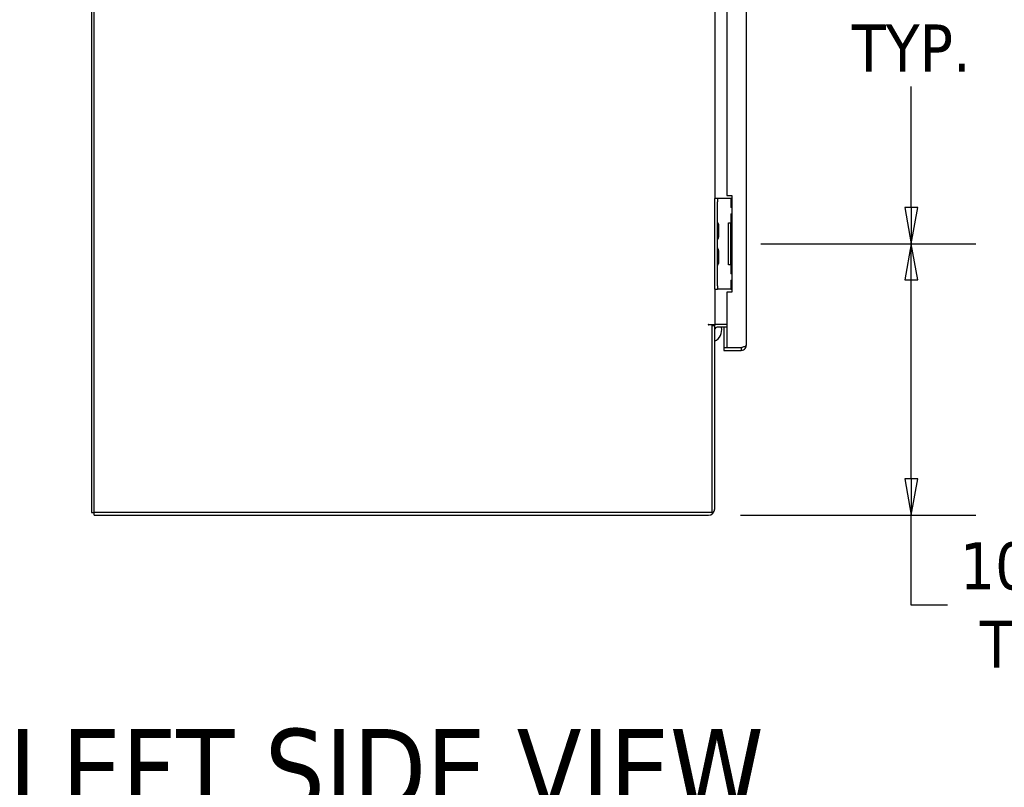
# Model space of a CAD drawing. Extents: x 785 to 1232, y 18 to 306.
# Tile 30 of 232: x 797 to 835, y 134 to 164. Entities that reach past the tile are written whole.
import ezdxf

# ---------------------------------------------------------------- set-up
doc = ezdxf.new("R2010")
doc.units = 0
doc.header["$LTSCALE"] = 4
doc.header["$MEASUREMENT"] = 0
doc.layers.get('0').update_dxf_attribs({"linetype": 'CONTINUOUS'})
doc.layers.get('DEFPOINTS').update_dxf_attribs({"linetype": 'CONTINUOUS'})
doc.styles.add('ROMANS', font='romans.shx')
doc.styles.add('Text Style168', font='tahoma.ttf')
doc.dimstyles.new('Default (ANSI)', dxfattribs={"dimscale": 20, "dimtxt": 0.07, "dimasz": 0.07, "dimexe": 0.125, "dimexo": 0.0625, "dimgap": 0.031496, "dimtad": 0, "dimtih": 1, "dimtoh": 1, "dimrnd": 1e-08, "dimzin": 0, "dimdsep": 46, "dimtxsty": 'ROMANS', "dimblk": 'Filled-1', "dimcen": 0.09, "dimdle": 0.393701, "dimclrd": 256, "dimclre": 256, "dimclrt": 256, "dimadec": 0, "dimazin": 0, "dimtfac": 0.928571, "dimtofl": 0, "dimtmove": 0, "dimatfit": 3, "dimfxl": 1, "dimtolj": 1, "dimtzin": 0, "dimlwd": -1, "dimlwe": -1, "dimarcsym": 0})

# ---------------------------------------------------------------- blocks, each defined once
blk = doc.blocks.new('Filled-1')
at = {"color": 0}
for p, q in [((0, 0), (-1, 0.179)), ((-1, 0.179), (-1, -0.179)), ((-1, 0), (0, 0)), ((-1, -0.179), (0, 0))]:
    blk.add_line(p, q, dxfattribs=at)
at = {"color": 0, "flags": 128}
blk.add_lwpolyline([(-1, -0.179), (0, 0), (-1, 0.179), (-1, -0.179)], dxfattribs=at)
at = {"color": 0}
blk.add_solid([(-1, -0.179), (0, 0), (-1, 0.179), (-1, -0.179)], dxfattribs=at)
blk = doc.blocks.new('*D7')
at = {"transparency": 16777216}
for p, q in [((825.47, 154.84), (833.798, 154.84)), ((831.298, 145.74), (831.298, 153.44)), ((824.694, 144.34), (833.798, 144.34)), ((831.298, 140.861), (831.298, 144.34)), ((832.698, 140.861), (831.298, 140.861))]:
    blk.add_line(p, q, dxfattribs=at)
at = {"layer": 'DEFPOINTS', "color": 0, "transparency": 16777216}
for p in [(824.22, 154.84), (831.298, 154.84), (823.444, 144.34)]:
    blk.add_point(p, dxfattribs=at)
at = {"transparency": 16777216, "xscale": 1.400000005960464, "yscale": 1.400000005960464, "zscale": 1.400000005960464}
for p, rotation in [((831.298, 154.84), 90), ((831.298, 144.34), 270)]:
    blk.add_blockref('Filled-1', p, dxfattribs=dict(at, rotation=rotation))
at = {"transparency": 16777216, "insert": (836.251, 140.861), "char_height": 1.4, "attachment_point": 5, "style": 'ROMANS'}
blk.add_mtext('\\A1;\\fTahoma|b0|i0;\\H1.8200;10.50\\P\\fTahoma|b0|i0;\\H1.8200;TYP.', dxfattribs=at)
blk = doc.blocks.new('*D33')
at = {"transparency": 16777216}
for p, q in [((825.47, 173.121), (833.798, 173.121)), ((831.298, 171.721), (831.298, 166.941)), ((831.298, 156.24), (831.298, 160.926)), ((825.47, 154.84), (833.798, 154.84))]:
    blk.add_line(p, q, dxfattribs=at)
at = {"layer": 'DEFPOINTS', "color": 0, "transparency": 16777216}
for p in [(824.22, 173.121), (824.22, 154.84), (831.298, 154.84)]:
    blk.add_point(p, dxfattribs=at)
at = {"transparency": 16777216, "xscale": 1.400000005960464, "yscale": 1.400000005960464, "zscale": 1.400000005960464}
for p, rotation in [((831.298, 173.121), 90), ((831.298, 154.84), 270)]:
    blk.add_blockref('Filled-1', p, dxfattribs=dict(at, rotation=rotation))
at = {"transparency": 16777216, "insert": (831.298, 163.934), "char_height": 1.4, "attachment_point": 5, "style": 'ROMANS'}
blk.add_mtext('\\A1;\\fTahoma|b0|i0;\\H1.8200;18.28\\P\\fTahoma|b0|i0;\\H1.8200;TYP.', dxfattribs=at)

msp = doc.modelspace()

# ---------------------------------------------------------------- linework, layer by layer
for p, q in [((799.564, 234.267), (799.564, 144.444)), ((799.668, 144.444), (799.668, 234.361)), ((824.913, 231.892), (824.913, 150.913)), ((823.689, 171.371), (823.689, 156.59)), ((824.163, 171.246), (824.163, 156.715)), ((824.163, 156.715), (824.35, 156.715)), ((824.35, 156.715), (824.35, 152.965)), ((823.793, 156.59), (823.689, 156.59)), ((823.689, 156.465), (823.689, 156.59)), ((823.689, 153.215), (823.689, 156.465)), ((823.793, 156.59), (823.793, 156.465)), ((823.855, 156.59), (823.793, 156.59)), ((823.793, 153.215), (823.793, 156.465)), ((824.315, 156.59), (823.855, 156.59)), ((824.35, 156.59), (824.315, 156.59)), ((824.315, 156.59), (824.315, 156.246)), ((824.35, 156.246), (824.315, 156.246)), ((824.315, 155.996), (824.35, 155.996)), ((824.315, 155.996), (824.315, 155.653)), ((823.845, 155.108), (823.845, 155.572)), ((824.22, 155.653), (824.315, 155.653)), ((824.22, 154.028), (824.22, 155.653)), ((824.35, 155.621), (824.299, 155.621)), ((824.299, 155.621), (824.299, 154.059)), ((824.35, 155.653), (824.315, 155.653)), ((823.845, 154.108), (823.845, 154.572)), ((824.315, 154.028), (824.22, 154.028)), ((824.299, 154.059), (824.35, 154.059)), ((824.315, 154.028), (824.35, 154.028)), ((824.315, 154.028), (824.315, 153.684)), ((824.35, 153.684), (824.315, 153.684)), ((823.689, 153.09), (823.689, 153.215)), ((823.793, 153.215), (823.793, 153.09)), ((824.315, 153.434), (824.35, 153.434)), ((824.315, 153.434), (824.315, 153.09)), ((823.689, 153.09), (823.793, 153.09)), ((823.689, 153.09), (823.689, 151.715)), ((823.855, 153.09), (823.793, 153.09)), ((824.315, 153.09), (823.855, 153.09)), ((824.163, 152.965), (824.163, 150.82)), ((824.35, 152.965), (824.163, 152.965)), ((824.315, 153.09), (824.35, 153.09)), ((823.444, 151.715), (823.689, 151.715)), ((823.585, 151.699), (823.444, 151.699)), ((823.585, 151.699), (823.585, 144.444)), ((823.782, 151.715), (823.689, 151.715)), ((824.163, 151.715), (823.782, 151.715)), ((823.689, 151.663), (823.585, 151.663)), ((823.689, 144.585), (823.689, 151.663)), ((824.163, 151.611), (823.782, 151.611)), ((824.038, 151.611), (824.038, 150.82)), ((824.163, 150.82), (824.038, 150.82)), ((824.715, 150.819), (824.038, 150.819)), ((824.038, 150.819), (824.038, 150.715)), ((824.038, 150.715), (824.715, 150.715)), ((824.715, 150.82), (824.163, 150.82)), ((824.715, 150.819), (824.715, 150.715)), ((799.564, 144.444), (799.668, 144.444)), ((799.668, 144.34), (799.668, 144.444)), ((823.585, 144.444), (799.668, 144.444)), ((799.668, 144.34), (823.444, 144.34))]:
    msp.add_line(p, q)
for centre, radius, start, end in [((823.824, 155.68), 0.0312, 180, 229.2152), ((823.726, 155.566), 0.12, 3.9479, 49.2152), ((823.814, 155.572), 0.0312, 0, 3.9479), ((823.814, 155.108), 0.0312, 356.0521, 0), ((823.824, 155), 0.0312, 130.7848, 180), ((823.726, 155.114), 0.12, 310.7848, 356.0521), ((823.824, 154.68), 0.0312, 180, 229.2152), ((823.726, 154.566), 0.12, 3.9479, 49.2152), ((823.814, 154.572), 0.0312, 0, 3.9479), ((823.824, 154), 0.0312, 130.7848, 180), ((823.726, 154.114), 0.12, 310.7848, 356.0521), ((823.814, 154.108), 0.0312, 356.0521, 0), ((823.444, 151.707), 0.00781, 90, 270), ((823.782, 151.517), 0.198, 90, 132.52), ((823.782, 151.517), 0.0938, 90, 180), ((823.462, 151.515), 0.5, 296.944, 11.1022), ((823.444, 144.585), 0.245, 270, 0)]:
    msp.add_arc(centre, radius, start, end)
for points, knots in [([(824.913, 150.913), (824.913, 150.894), (824.882, 150.876), (824.833, 150.857), (824.799, 150.845), (824.757, 150.832), (824.715, 150.82)], [0, 0, 0, 0, 0.935327, 0.935327, 0.935327, 1.570796, 1.570796, 1.570796, 1.570796]), ([(824.715, 150.715), (824.777, 150.715), (824.838, 150.746), (824.874, 150.795), (824.899, 150.829), (824.913, 150.871), (824.913, 150.913)], [0, 0, 0, 0, 0.935327, 0.935327, 0.935327, 1.570796, 1.570796, 1.570796, 1.570796]), ([(824.769, 150.836), (824.765, 150.833), (824.76, 150.83), (824.755, 150.828), (824.743, 150.822), (824.729, 150.819), (824.715, 150.819)], [0.957768, 0.957768, 0.957768, 0.957768, 1.1271971, 1.1271971, 1.1271971, 1.5707963, 1.5707963, 1.5707963, 1.5707963])]:
    msp.add_open_spline(points, degree=3, knots=knots)

# ---------------------------------------------------------------- texts
at = {"insert": (796.36, 132.89), "char_height": 3.12, "attachment_point": 7, "style": 'Text Style168'}
msp.add_mtext('LEFT SIDE VIEW', dxfattribs=at)

# ---------------------------------------------------------------- dimensions: what is measured, and where the dimension line sits
for p1, override, picture, middle in [((824.22, 173.121), {"dimgap": 0.031496, "dimdec": 2, "dimtol": 0, "dimlim": 0, "dimtp": 0, "dimtm": 0, "dimtdec": 2, "dimatfit": 1}, '*D33', (831.298, 163.934)), ((823.444, 144.34), {"dimgap": 0.031496, "dimdec": 2, "dimtol": 0, "dimlim": 0, "dimtp": 0, "dimtm": 0, "dimtdec": 2, "dimtmove": 1, "dimatfit": 2}, '*D7', (831.451, 140.861))]:
    dim = msp.add_linear_dim(base=(831.298, 154.84), p1=p1, p2=(824.22, 154.84), angle=90, text='\\fTahoma|b0|i0;\\H1.8200;<>\\P\\fTahoma|b0|i0;\\H1.8200;TYP.', dimstyle='Default (ANSI)', override=override)
    dim.commit()
    dim.dimension.update_dxf_attribs({"geometry": picture, "text_midpoint": middle, "dimtype": 160})

doc.saveas('drawing.dxf')
